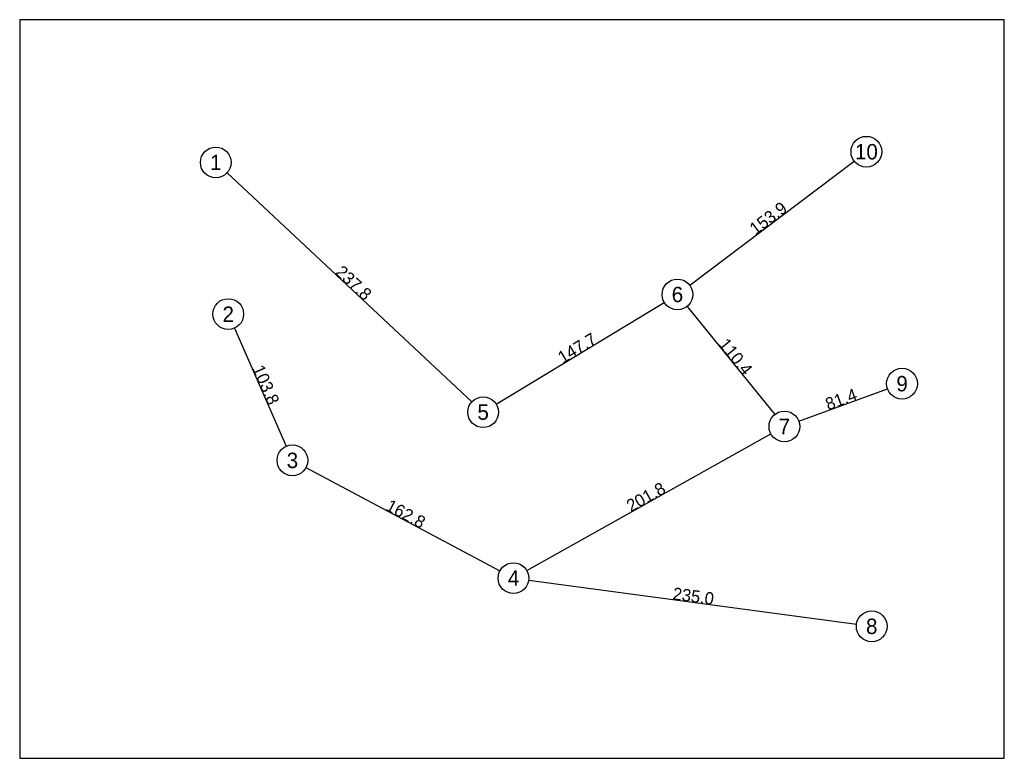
# Model space of a CAD drawing. Extents: x 0 to 10008, y 0 to 10004.
# Tile 1 of 2: x 0 to 640, y 0 to 480. Entities that reach past the tile are written whole.
import ezdxf
from ezdxf.enums import TextEntityAlignment as Align

# ---------------------------------------------------------------- set-up
doc = ezdxf.new("R2010")
doc.units = 0
doc.layers.get('0').update_dxf_attribs({"linetype": 'CONTINUOUS'})

msp = doc.modelspace()

# ---------------------------------------------------------------- linework, layer by layer
at = {"color": 0}
for p, q in [((435.51, 307.47), (542.37, 388.17)), ((134.76, 380.41), (293.93, 231.74)), ((309.79, 230.09), (418.98, 296.26)), ((433.83, 293.67), (490.75, 223.41)), ((139.58, 279.53), (173.25, 202.78)), ((506.45, 219.06), (564.13, 240.05)), ((329.66, 121.97), (488.32, 210.76)), ((186.09, 188.92), (312.11, 121.79)), ((330.85, 115.76), (543.92, 87.11))]:
    msp.add_line(p, q, dxfattribs=at)
msp.add_lwpolyline([(0, 0), (640, 0), (640, 480), (0, 480)], close=True, dxfattribs=at)
for centre in [(550.35, 394.2), (127.45, 387.24), (427.53, 301.44), (135.56, 288.69), (573.53, 243.47), (301.24, 224.91), (497.05, 215.64), (177.27, 193.62), (320.94, 117.09), (553.83, 85.78)]:
    msp.add_circle(centre, 10, dxfattribs=at)

# ---------------------------------------------------------------- texts
for s, p in [('10', (550.35, 394.2)), ('1', (127.45, 387.24)), ('6', (427.53, 301.44)), ('2', (135.56, 288.69)), ('9', (573.53, 243.47)), ('5', (301.24, 224.91)), ('7', (497.05, 215.64)), ('3', (177.27, 193.62)), ('4', (320.94, 117.09)), ('8', (553.83, 85.78))]:
    msp.add_text(s, height=10, dxfattribs=at).set_placement(p, align=Align.MIDDLE)
for s, rotation, p in [('153.9', 37.06327, (488.94, 347.82)), ('237.8', 316.95275, (214.34, 306.07)), ('147.7', 31.21381, (364.38, 263.18)), ('110.4', 309.01633, (462.29, 258.54)), ('103.8', 293.68739, (156.41, 241.15)), ('81.4', 19.99677, (535.29, 229.56)), ('201.8', 29.23066, (408.99, 166.37)), ('162.8', 331.95709, (249.1, 155.35)), ('235.0', 352.34255, (437.38, 101.43))]:
    msp.add_text(s, height=8, rotation=rotation, dxfattribs=at).set_placement(p, align=Align.CENTER)

doc.saveas('drawing.dxf')
